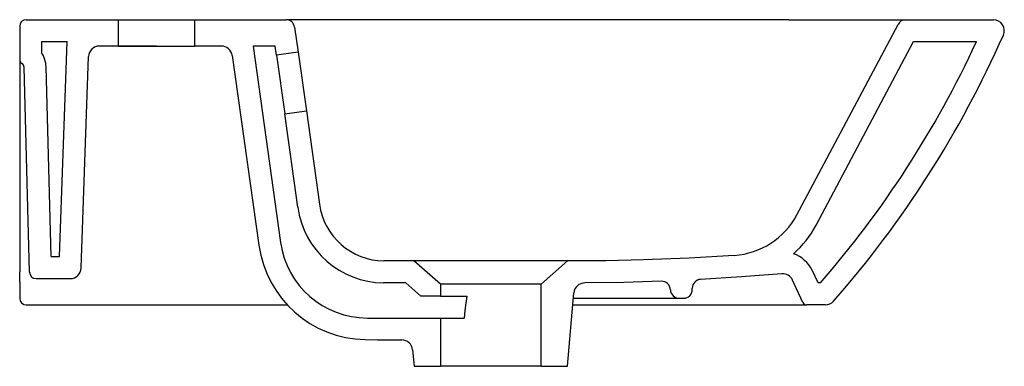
# Model space of a CAD drawing. Header units: millimetres. Extents: x 5386.501 to 5386.95, y 2745.965 to 2746.123.
import ezdxf

# ---------------------------------------------------------------- set-up
doc = ezdxf.new("R2010")
doc.units = ezdxf.units.MM
doc.layers.add('SANINDUSA', color=3, linetype='Continuous')

msp = doc.modelspace()

# ---------------------------------------------------------------- linework, layer by layer
at = {"layer": 'SANINDUSA'}
for p, q in [((5386.500941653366, 2746.120117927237), (5386.500941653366, 2746.104856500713)), ((5386.503941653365, 2746.123117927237), (5386.545941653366, 2746.123117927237)), ((5386.545941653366, 2746.123117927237), (5386.545941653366, 2746.111117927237)), ((5386.545941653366, 2746.123117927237), (5386.580941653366, 2746.123117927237)), ((5386.580941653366, 2746.111117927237), (5386.580941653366, 2746.123117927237)), ((5386.580941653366, 2746.123117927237), (5386.622464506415, 2746.123117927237)), ((5386.656652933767, 2746.123117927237), (5386.622464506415, 2746.123117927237)), ((5386.626425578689, 2746.119674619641), (5386.62802606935, 2746.10828653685)), ((5386.851165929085, 2746.123117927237), (5386.656652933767, 2746.123117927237)), ((5386.852037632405, 2746.123117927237), (5386.851165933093, 2746.123117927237)), ((5386.855649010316, 2746.034173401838), (5386.901813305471, 2746.120995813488)), ((5386.871252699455, 2746.123117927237), (5386.905452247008, 2746.123117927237)), ((5386.905345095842, 2746.123117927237), (5386.945331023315, 2746.123117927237)), ((5386.510941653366, 2746.113117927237), (5386.522586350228, 2746.113117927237)), ((5386.510941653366, 2746.113117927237), (5386.510941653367, 2746.108060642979)), ((5386.519164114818, 2746.015117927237), (5386.522586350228, 2746.113117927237)), ((5386.563441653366, 2746.111117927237), (5386.537351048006, 2746.111117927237)), ((5386.545941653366, 2746.111117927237), (5386.580941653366, 2746.111117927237)), ((5386.592986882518, 2746.111117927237), (5386.580941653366, 2746.111117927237)), ((5386.607431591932, 2746.111117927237), (5386.620019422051, 2746.021550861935)), ((5386.617529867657, 2746.111117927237), (5386.607431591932, 2746.111117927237)), ((5386.618123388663, 2746.106894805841), (5386.617529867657, 2746.111117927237)), ((5386.864478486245, 2746.02947868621), (5386.908950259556, 2746.113117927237)), ((5386.908950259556, 2746.113117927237), (5386.937583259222, 2746.113117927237)), ((5386.528989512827, 2746.009943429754), (5386.532354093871, 2746.10629242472)), ((5386.597936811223, 2746.106823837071), (5386.610094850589, 2746.020314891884)), ((5386.62802606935, 2746.10828653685), (5386.618123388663, 2746.106894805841)), ((5386.618123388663, 2746.106894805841), (5386.621881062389, 2746.080157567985)), ((5386.62802606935, 2746.10828653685), (5386.631783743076, 2746.081549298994)), ((5386.500941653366, 2746.104856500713), (5386.500941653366, 2746.008117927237)), ((5386.515242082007, 2746.015117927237), (5386.512975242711, 2746.101685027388)), ((5386.505424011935, 2746.008039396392), (5386.502978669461, 2746.101423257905)), ((5386.621881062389, 2746.080157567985), (5386.631783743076, 2746.081549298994)), ((5386.627862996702, 2746.037593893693), (5386.621881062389, 2746.080157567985)), ((5386.631783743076, 2746.081549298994), (5386.637765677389, 2746.038985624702)), ((5386.515242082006, 2746.015117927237), (5386.519164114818, 2746.015117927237)), ((5386.692941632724, 2746.002617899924), (5386.680862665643, 2746.013117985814)), ((5386.751020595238, 2746.013117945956), (5386.738941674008, 2746.002617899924)), ((5386.500941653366, 2746.003498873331), (5386.500941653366, 2746.008117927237)), ((5386.865312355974, 2746.003117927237), (5386.862748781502, 2746.008615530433)), ((5386.500941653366, 2746.003498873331), (5386.500941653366, 2745.996117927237)), ((5386.508422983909, 2746.005117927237), (5386.523992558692, 2746.005117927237)), ((5386.684012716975, 2745.997129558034), (5386.677124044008, 2746.003117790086)), ((5386.811303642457, 2746.004662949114), (5386.811425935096, 2746.00467198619)), ((5386.858403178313, 2745.994272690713), (5386.853685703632, 2746.004389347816)), ((5386.866413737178, 2746.003117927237), (5386.865312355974, 2746.003117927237)), ((5386.692941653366, 2746.002617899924), (5386.692941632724, 2746.002617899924)), ((5386.738941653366, 2746.002617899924), (5386.692941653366, 2746.002617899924)), ((5386.692941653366, 2746.002617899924), (5386.692941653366, 2745.997129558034)), ((5386.738941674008, 2746.002617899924), (5386.738941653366, 2746.002617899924)), ((5386.738941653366, 2745.965117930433), (5386.738941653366, 2746.002617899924)), ((5386.750941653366, 2745.965117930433), (5386.753867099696, 2745.998555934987)), ((5386.807941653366, 2746.000117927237), (5386.807941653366, 2746.000739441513)), ((5386.692941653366, 2745.997129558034), (5386.684012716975, 2745.997129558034)), ((5386.692941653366, 2745.997129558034), (5386.70496932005, 2745.997129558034)), ((5386.753653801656, 2745.996117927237), (5386.801941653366, 2745.996117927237)), ((5386.801941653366, 2745.996117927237), (5386.803941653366, 2745.996117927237)), ((5386.503941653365, 2745.993117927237), (5386.62309259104, 2745.993117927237)), ((5386.753391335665, 2745.993117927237), (5386.785941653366, 2745.993117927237)), ((5386.785941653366, 2745.993117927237), (5386.860215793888, 2745.993117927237)), ((5386.868684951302, 2745.993117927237), (5386.860215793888, 2745.993117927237)), ((5386.659630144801, 2745.987117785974), (5386.692941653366, 2745.987117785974)), ((5386.692941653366, 2745.987117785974), (5386.692941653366, 2745.965117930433)), ((5386.692941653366, 2745.987117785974), (5386.703767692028, 2745.987117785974)), ((5386.680291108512, 2745.972553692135), (5386.680941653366, 2745.965117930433)), ((5386.680941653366, 2745.965117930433), (5386.692941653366, 2745.965117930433)), ((5386.738941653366, 2745.965117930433), (5386.692941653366, 2745.965117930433)), ((5386.738941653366, 2745.965117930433), (5386.750941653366, 2745.965117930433))]:
    msp.add_line(p, q, dxfattribs=at)
for points in [[(5386.85203746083, 2746.123117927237), (5386.852037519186, 2746.123117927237), (5386.861716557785, 2746.12311638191), (5386.871214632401, 2746.123117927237)], [(5386.680862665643, 2746.013117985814), (5386.674008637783, 2746.013118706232), (5386.667154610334, 2746.013162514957)], [(5386.751020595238, 2746.013117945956), (5386.750663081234, 2746.013118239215), (5386.749567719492, 2746.013119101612), (5386.74744917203, 2746.013120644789), (5386.7443613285, 2746.013122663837), (5386.740564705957, 2746.013124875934), (5386.735948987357, 2746.013127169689), (5386.73090358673, 2746.013129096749), (5386.725281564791, 2746.013130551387), (5386.719558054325, 2746.013131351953), (5386.71356555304, 2746.013131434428), (5386.707808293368, 2746.013130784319), (5386.702119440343, 2746.013129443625), (5386.696976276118, 2746.013127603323), (5386.6922309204, 2746.013125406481), (5386.688280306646, 2746.013123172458), (5386.685012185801, 2746.013121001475), (5386.6826997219, 2746.013119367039), (5386.681277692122, 2746.013118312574), (5386.680862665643, 2746.013117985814)], [(5386.82707437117, 2746.015682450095), (5386.806552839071, 2746.014475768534), (5386.785581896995, 2746.013607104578), (5386.768611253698, 2746.013210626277), (5386.751020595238, 2746.013117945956)], [(5386.677124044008, 2746.003117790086), (5386.671529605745, 2746.0031257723), (5386.667048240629, 2746.003163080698)], [(5386.793788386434, 2746.003892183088), (5386.776608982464, 2746.003358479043), (5386.758837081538, 2746.003120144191)], [(5386.848754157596, 2746.007260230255), (5386.830330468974, 2746.005879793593), (5386.811724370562, 2746.004733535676)], [(5386.70496932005, 2745.997129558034), (5386.704564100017, 2745.993908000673), (5386.704163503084, 2745.990570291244), (5386.703767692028, 2745.987117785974)], [(5386.658671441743, 2745.977282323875), (5386.664291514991, 2745.977193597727), (5386.669804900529, 2745.977136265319), (5386.675311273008, 2745.977117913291)]]:
    msp.add_lwpolyline(points, dxfattribs=at)
for centre, radius, start, end in [((5386.503941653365, 2746.120117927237), 0.003, 90, 180), ((5386.622464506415, 2746.119117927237), 0.004000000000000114, 8.000000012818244, 90), ((5386.905345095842, 2746.119117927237), 0.004000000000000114, 90, 152.0000000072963), ((5386.945331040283, 2746.118117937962), 0.004999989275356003, 336.145011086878, 90.00019442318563), ((5386.51547580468, 2746.308196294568), 0.4750056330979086, 318.7204629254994, 336.1453862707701), ((5386.537351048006, 2746.106117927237), 0.005, 90, 177.9999999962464), ((5386.592986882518, 2746.106117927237), 0.005000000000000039, 8.000000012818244, 90), ((5386.515474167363, 2746.30819748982), 0.4650076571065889, 318.9988423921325, 335.1957742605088), ((5386.500979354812, 2746.101370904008), 0.012, 1.49999999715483, 33.88158053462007), ((5386.502941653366, 2746.104856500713), 0.002000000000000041, 180, 240.6216421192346), ((5386.500979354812, 2746.101370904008), 0.002000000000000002, 1.49999999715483, 60.62164211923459), ((5386.667473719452, 2746.043160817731), 0.03000000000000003, 188.0000000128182, 269.3905349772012), ((5386.667473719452, 2746.043160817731), 0.03999999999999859, 188.0000000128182, 269.3905349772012), ((5386.824745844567, 2746.050604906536), 0.03500000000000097, 273.8146675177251, 332.0000000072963), ((5386.824745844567, 2746.050604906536), 0.04499999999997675, 310.6331331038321, 332.0000000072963), ((5386.659630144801, 2746.027117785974), 0.04000000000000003, 188.0000000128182, 270), ((5386.659608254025, 2746.027273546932), 0.05000000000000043, 188.0000000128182, 268.9264293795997), ((5386.849154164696, 2746.002276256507), 0.01500000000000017, 25.00000000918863, 70.94848155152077), ((5386.508422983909, 2746.008117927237), 0.003, 181.4999999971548, 270), ((5386.523992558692, 2746.010117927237), 0.005000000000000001, 270, 357.9999999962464), ((5386.849154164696, 2746.002276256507), 0.005000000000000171, 25.00000000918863, 94.58864738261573), ((5386.758848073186, 2745.998120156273), 0.004999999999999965, 90.12595511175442, 175.0000000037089), ((5386.793944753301, 2745.999895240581), 0.004000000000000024, 1.595081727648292, 92.24036123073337), ((5386.811941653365, 2746.000739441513), 0.004000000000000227, 93.11387954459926, 180), ((5386.801941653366, 2746.000117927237), 0.004, 181.5950817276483, 270), ((5386.803941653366, 2746.000117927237), 0.004, 270, 0), ((5386.503941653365, 2745.996117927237), 0.002999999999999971, 180, 270), ((5386.860215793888, 2745.995117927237), 0.00200000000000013, 205.0000000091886, 270), ((5386.868684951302, 2745.998117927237), 0.005000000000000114, 270, 318.7203534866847), ((5386.675310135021, 2745.972117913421), 0.005000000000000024, 4.999999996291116, 89.98695962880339)]:
    msp.add_arc(centre, radius, start, end, dxfattribs=at)

doc.saveas('drawing.dxf')
